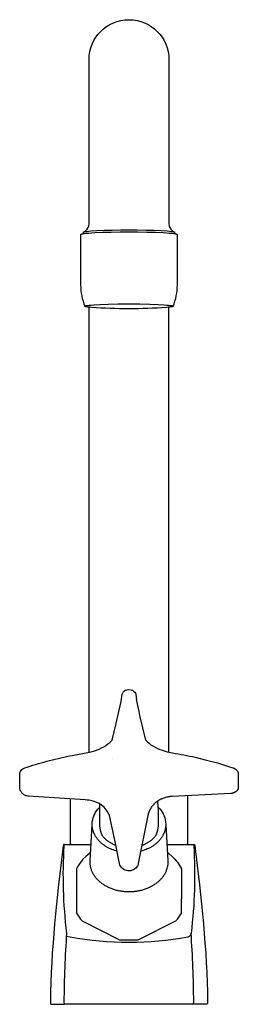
# Model space of a CAD drawing. Header units: millimetres. Extents: x -26 to 26, y 0 to 234.
import ezdxf

# ---------------------------------------------------------------- set-up
doc = ezdxf.new("R2010")
doc.units = ezdxf.units.MM
doc.header["$MEASUREMENT"] = 0
doc.layers.add('PLANNING', color=1, linetype='Continuous', true_color=0xff0000)

# ---------------------------------------------------------------- blocks, each defined once
blk = doc.blocks.new('21621500_f')
at = {"layer": 'PLANNING'}
for p, q in [((-9.5, 59.89), (-9.5, 165.64)), ((5.1, 166.1), (5.1, 166.1)), ((9.5, 59.89), (9.5, 165.64)), ((-8, 48.08), (-8, 48.07)), ((-8, 45.49), (-8, 45.48)), ((-15.32, 37.99), (-9.01, 38)), ((-3.05, 37.62), (-3.11, 37.64)), ((3.1, 37.64), (3.06, 37.63)), ((-9.46, 35.82), (-9.12, 36.1))]:
    blk.add_line(p, q, dxfattribs=at)
for points in [[(-10.69, 183.59), (-10.27, 183.9, 0.224673), (-9.5, 185.45), (-9.5, 185.5), (-9.5, 224.46, -1), (9.5, 224.46), (9.5, 185.5), (9.5, 185.45, 0.224673), (10.27, 183.9), (10.69, 183.59)], [(10.5, 165.88, 0.09893), (11.5, 170.87), (11.5, 182.86), (11.5, 182.86), (11.5, 182.86), (11.5, 182.87), (11.5, 182.87), (11.5, 182.87), (11.49, 182.88), (11.49, 182.88), (11.49, 182.88), (11.49, 182.89), (11.48, 182.89), (11.48, 182.89), (11.47, 182.9), (11.47, 182.9), (11.46, 182.9), (11.46, 182.91), (11.45, 182.91), (11.45, 182.91), (11.44, 182.92), (11.43, 182.92), (11.43, 182.92), (11.42, 182.93), (11.41, 182.93), (11.39, 182.94), (11.37, 182.94), (11.35, 182.95), (11.33, 182.96), (11.31, 182.96), (11.26, 182.98), (11.2, 182.99), (11.13, 183.01), (11.06, 183.02), (10.89, 183.05), (10.69, 183.08), (10.22, 183.13), (9.63, 183.18), (8.93, 183.23), (8.13, 183.28), (6.29, 183.36), (4.23, 183.41), (2.09, 183.45), (0, 183.46), (-2.09, 183.45), (-4.23, 183.41), (-6.29, 183.36), (-8.13, 183.28), (-8.93, 183.23), (-9.63, 183.18), (-10.22, 183.13), (-10.69, 183.08), (-10.89, 183.05), (-11.06, 183.02), (-11.13, 183.01), (-11.2, 182.99), (-11.26, 182.98), (-11.31, 182.96), (-11.33, 182.96), (-11.35, 182.95), (-11.37, 182.94), (-11.39, 182.94), (-11.41, 182.93), (-11.42, 182.93), (-11.43, 182.92), (-11.43, 182.92), (-11.44, 182.92), (-11.45, 182.91), (-11.45, 182.91), (-11.46, 182.91), (-11.46, 182.9), (-11.47, 182.9), (-11.47, 182.9), (-11.48, 182.89), (-11.48, 182.89), (-11.49, 182.89), (-11.49, 182.88), (-11.49, 182.88), (-11.49, 182.88), (-11.5, 182.87), (-11.5, 182.87), (-11.5, 182.87), (-11.5, 182.86), (-11.5, 182.86), (-11.5, 182.86), (-11.5, 170.87, 0.098932), (-10.5, 165.88)], [(8.89, 165.59, -0.035989), (-8.89, 165.59), (-9.33, 165.63), (-9.68, 165.67), (-9.96, 165.7), (-10.07, 165.72), (-10.17, 165.74), (-10.26, 165.76), (-10.29, 165.77), (-10.33, 165.78), (-10.36, 165.79), (-10.38, 165.8), (-10.39, 165.8), (-10.41, 165.81), (-10.42, 165.81), (-10.43, 165.81), (-10.44, 165.82), (-10.44, 165.82), (-10.45, 165.83), (-10.46, 165.83), (-10.46, 165.83), (-10.46, 165.83), (-10.47, 165.83), (-10.47, 165.84), (-10.47, 165.84), (-10.48, 165.84), (-10.48, 165.84), (-10.48, 165.85), (-10.48, 165.85), (-10.48, 165.85), (-10.49, 165.85), (-10.49, 165.85), (-10.49, 165.85), (-10.49, 165.85), (-10.49, 165.85), (-10.49, 165.86), (-10.49, 165.86), (-10.49, 165.86), (-10.49, 165.86), (-10.49, 165.86), (-10.49, 165.86), (-10.49, 165.86), (-10.5, 165.86), (-10.5, 165.86), (-10.5, 165.86), (-10.5, 165.87), (-10.5, 165.87), (-10.5, 165.87), (-10.5, 165.87), (-10.5, 165.87), (-10.5, 165.87), (-10.5, 165.87), (-10.5, 165.87), (-10.5, 165.87), (-10.5, 165.87), (-10.5, 165.87), (-10.5, 165.88), (-10.5, 165.88), (-10.5, 165.88), (-10.5, 165.88), (-10.5, 165.88), (-10.5, 165.89), (-10.5, 165.89), (-10.49, 165.9), (-10.49, 165.9), (-10.49, 165.91), (-10.48, 165.91), (-10.48, 165.91), (-10.47, 165.92), (-10.47, 165.92), (-10.46, 165.93), (-10.45, 165.93), (-10.44, 165.94), (-10.43, 165.94), (-10.42, 165.95), (-10.41, 165.95), (-10.39, 165.96), (-10.38, 165.96), (-10.35, 165.97), (-10.32, 165.98), (-10.28, 165.99), (-10.24, 166), (-10.19, 166.01), (-10.08, 166.03), (-9.95, 166.05), (-9.8, 166.08), (-9.44, 166.12), (-8.97, 166.16), (-8.4, 166.21), (-6.9, 166.29), (-4.94, 166.36), (-2.58, 166.41), (0, 166.43), (2.58, 166.41), (4.94, 166.36), (6.9, 166.29), (8.4, 166.21), (8.97, 166.16), (9.44, 166.12), (9.8, 166.08), (9.95, 166.05), (10.08, 166.03), (10.19, 166.01), (10.24, 166), (10.28, 165.99), (10.32, 165.98), (10.35, 165.97), (10.38, 165.96), (10.39, 165.96), (10.41, 165.95), (10.42, 165.95), (10.43, 165.94), (10.44, 165.94), (10.45, 165.93), (10.46, 165.93), (10.47, 165.92), (10.47, 165.92), (10.48, 165.91), (10.48, 165.91), (10.49, 165.91), (10.49, 165.9), (10.49, 165.9), (10.5, 165.89), (10.5, 165.89), (10.5, 165.88), (10.5, 165.88), (10.5, 165.88), (10.5, 165.88), (10.5, 165.88), (10.5, 165.87), (10.5, 165.87), (10.5, 165.87), (10.5, 165.87), (10.5, 165.87), (10.5, 165.87), (10.5, 165.87), (10.5, 165.87), (10.5, 165.87), (10.5, 165.87), (10.5, 165.87), (10.5, 165.86), (10.5, 165.86), (10.5, 165.86), (10.49, 165.86), (10.49, 165.86), (10.49, 165.86), (10.49, 165.86), (10.49, 165.86), (10.49, 165.86), (10.49, 165.86), (10.49, 165.85), (10.49, 165.85), (10.49, 165.85), (10.49, 165.85), (10.49, 165.85), (10.48, 165.85), (10.48, 165.85), (10.48, 165.85), (10.48, 165.84), (10.48, 165.84), (10.47, 165.84), (10.47, 165.84), (10.47, 165.83), (10.46, 165.83), (10.46, 165.83), (10.46, 165.83), (10.45, 165.83), (10.44, 165.82), (10.44, 165.82), (10.43, 165.81), (10.42, 165.81), (10.41, 165.81), (10.39, 165.8), (10.38, 165.8), (10.36, 165.79), (10.33, 165.78), (10.29, 165.77), (10.26, 165.76), (10.17, 165.74), (10.07, 165.72), (9.96, 165.7), (9.68, 165.67), (9.33, 165.63), (8.89, 165.59)], [(-1.87, 71.97), (-1.6, 73.66), (-1.59, 73.73), (-1.49, 73.98), (-1.38, 74.17, -0.130011), (-0.82, 74.62), (-0.77, 74.63), (-0.16, 74.78), (0.49, 74.73), (0.82, 74.62), (1.11, 74.44), (1.4, 74.15), (1.51, 73.94), (1.6, 73.69), (1.6, 73.64), (1.81, 72.39)], [(-25.98, 54.47), (-26, 54.64), (-25.94, 55.02), (-25.84, 55.28, -0.160868), (-24.96, 56.12), (-24.79, 56.19), (-24.19, 56.38, -0.014876), (-18.89, 57.92, -0.021241), (-13.48, 59.16), (-9.41, 59.91), (-8.16, 60.25, 0.117577), (-4.16, 62.62, 0.009665), (-4.01, 62.77)], [(4.02, 62.77, 0.083638), (5.68, 61.4, 0.055106), (7.87, 60.35), (9.09, 59.98), (10.35, 59.73, -0.020956), (15.74, 58.69), (18.4, 58.05), (21.02, 57.35), (23.7, 56.54), (24.7, 56.22), (24.81, 56.18), (24.98, 56.1), (25.27, 55.93, -0.103248), (25.79, 55.37), (25.96, 54.97), (26, 54.63), (25.99, 54.51)], [(26, 54.51), (26, 51.62), (26, 51.58), (26, 51.55), (26, 51.51), (26, 51.48), (26, 51.45), (26, 51.42), (26, 51.38), (25.99, 51.35), (25.99, 51.32), (25.98, 51.29), (25.97, 51.26), (25.96, 51.23), (25.95, 51.2), (25.94, 51.17), (25.93, 51.14), (25.92, 51.12), (25.91, 51.09), (25.89, 51.06), (25.88, 51.03), (25.86, 51.01), (25.85, 50.98), (25.83, 50.95), (25.81, 50.93), (25.8, 50.9), (25.78, 50.88), (25.76, 50.85), (25.74, 50.83), (25.72, 50.8), (25.7, 50.78), (25.68, 50.76), (25.66, 50.74), (25.64, 50.71), (25.6, 50.68), (25.57, 50.65), (25.54, 50.62), (25.51, 50.59), (25.47, 50.57), (25.44, 50.54), (25.4, 50.51), (25.37, 50.49), (25.33, 50.46), (25.3, 50.44), (25.26, 50.42), (25.22, 50.39), (25.18, 50.37), (25.14, 50.35), (25.11, 50.33), (25.07, 50.31), (25.03, 50.29), (24.98, 50.27), (24.94, 50.26), (24.9, 50.24), (24.86, 50.22), (24.82, 50.21), (24.78, 50.2), (24.74, 50.18), (24.69, 50.17), (24.65, 50.16), (24.61, 50.15), (24.56, 50.14), (24.52, 50.13), (24.48, 50.12), (24.43, 50.12), (24.39, 50.11), (24.32, 50.1), (24.25, 50.1), (10.38, 49.4), (10.1, 49.38), (9.83, 49.36), (9.61, 49.33), (9.38, 49.29), (9.16, 49.25), (8.94, 49.2), (8.72, 49.14), (8.5, 49.08), (8.28, 49.01), (8.07, 48.93), (7.86, 48.85), (7.76, 48.8), (7.65, 48.76), (7.55, 48.71), (7.45, 48.66), (7.35, 48.61), (7.25, 48.55), (7.15, 48.5), (7.05, 48.44), (6.96, 48.38), (6.86, 48.32), (6.77, 48.26), (6.68, 48.19), (6.58, 48.12), (6.5, 48.05), (6.41, 47.99), (6.33, 47.92), (6.25, 47.85), (6.17, 47.78), (6.09, 47.71), (6.02, 47.63), (5.94, 47.56), (5.87, 47.48), (5.79, 47.4), (5.72, 47.32), (5.65, 47.24), (5.59, 47.16), (5.52, 47.08), (5.45, 46.99), (5.39, 46.91), (5.33, 46.82), (5.27, 46.73), (5.21, 46.64), (5.16, 46.55), (5.1, 46.46), (5.05, 46.37), (5, 46.28), (4.95, 46.18), (4.9, 46.09), (4.86, 45.99), (4.81, 45.89), (4.77, 45.8), (4.73, 45.7), (4.7, 45.6), (4.66, 45.5), (4.63, 45.4), (4.6, 45.3), (4.57, 45.19), (4.54, 45.09), (4.49, 44.87), (2.22, 33.44), (2.19, 33.32), (2.18, 33.25, -0.67094), (-2.14, 33.07), (-3.25, 38.62), (-4.47, 44.17), (-4.57, 44.56), (-4.62, 44.74), (-4.67, 44.9), (-4.81, 45.25), (-5.17, 45.91, 0.076597), (-6.21, 47.07, 0.071669), (-7.64, 47.94), (-8.51, 48.25), (-9.44, 48.47), (-9.6, 48.5), (-9.93, 48.54), (-10.44, 48.59), (-23.88, 49.45), (-23.94, 49.46), (-24.05, 49.47), (-24.34, 49.52), (-24.5, 49.57), (-24.63, 49.62), (-24.87, 49.73), (-25.02, 49.82), (-25.2, 49.95), (-25.38, 50.11), (-25.52, 50.27), (-25.6, 50.37), (-25.74, 50.6), (-25.9, 50.99), (-25.97, 51.28), (-25.97, 51.28), (-26, 51.61), (-26, 54.47)], [(-7, 47.62), (-7, 42.4, 0.12055), (-6.51, 40.42)], [(6.97, 46.82, -0.170869), (8.72, 43.33), (8.75, 42.73), (8.75, 42.61), (8.74, 42.49), (8.74, 42.37), (8.73, 42.26), (8.72, 42.14), (8.7, 42.02), (8.68, 41.9), (8.66, 41.78), (8.64, 41.66), (8.61, 41.53), (8.58, 41.41), (8.55, 41.29), (8.51, 41.17), (8.47, 41.05), (8.43, 40.92), (8.38, 40.8), (8.33, 40.68), (8.28, 40.56), (8.22, 40.44), (8.16, 40.31), (8.1, 40.19), (8.04, 40.07), (7.97, 39.95), (7.89, 39.83), (7.82, 39.71), (7.74, 39.6), (7.66, 39.48), (7.57, 39.36), (7.48, 39.25), (7.39, 39.14), (7.29, 39.02), (7.19, 38.91), (7.09, 38.8), (6.99, 38.69), (6.88, 38.59), (6.77, 38.48), (6.66, 38.38), (6.54, 38.27), (6.42, 38.17), (6.3, 38.08), (6.18, 37.98), (6.05, 37.88), (5.92, 37.79), (5.79, 37.7), (5.65, 37.61), (5.52, 37.53), (5.38, 37.44), (5.24, 37.36), (5.1, 37.28), (4.95, 37.2), (4.81, 37.13), (4.66, 37.05), (4.36, 36.92), (4.06, 36.79), (3.75, 36.67), (3.44, 36.56), (3.12, 36.47), (2.8, 36.38)], [(6.51, 40.42, 0.12055), (7, 42.4), (7, 45.96, 0.016951), (6.97, 46.82), (6.89, 48.34)], [(-2.81, 36.38), (-3.12, 36.47), (-3.44, 36.56), (-3.75, 36.67), (-4.06, 36.79), (-4.37, 36.92), (-4.66, 37.06), (-4.81, 37.13), (-4.96, 37.2), (-5.1, 37.28), (-5.24, 37.36), (-5.38, 37.44), (-5.52, 37.53), (-5.66, 37.61), (-5.79, 37.7), (-5.92, 37.79), (-6.05, 37.89), (-6.18, 37.98), (-6.3, 38.08), (-6.42, 38.18), (-6.54, 38.28), (-6.66, 38.38), (-6.77, 38.48), (-6.88, 38.59), (-6.99, 38.69), (-7.09, 38.8), (-7.2, 38.91), (-7.29, 39.02), (-7.39, 39.14), (-7.48, 39.25), (-7.57, 39.37), (-7.66, 39.48), (-7.74, 39.6), (-7.82, 39.72), (-7.89, 39.83), (-7.97, 39.95), (-8.04, 40.07), (-8.1, 40.19), (-8.16, 40.32), (-8.22, 40.44), (-8.28, 40.56), (-8.33, 40.68), (-8.38, 40.8), (-8.43, 40.92), (-8.47, 41.05), (-8.51, 41.17), (-8.55, 41.29), (-8.58, 41.41), (-8.61, 41.53), (-8.64, 41.66), (-8.66, 41.78), (-8.68, 41.9), (-8.7, 42.02), (-8.72, 42.14), (-8.73, 42.26), (-8.74, 42.37), (-8.74, 42.49), (-8.75, 42.61), (-8.75, 42.73), (-8.72, 43.33, -0.164079), (-7.03, 46.79)], [(15.31, 0), (-15.31, 0), (-15.4, 0.56, -0.014499), (-14.77, 16.92, -0.047153), (-15.39, 37.63), (-15.32, 37.99), (-15.56, 38), (-15.65, 37.63), (-16.21, 33.02), (-16.74, 28.41), (-16.99, 26.1), (-17.24, 23.79), (-17.47, 21.48), (-17.69, 19.16), (-17.89, 16.84), (-18.07, 14.52), (-18.24, 12.2), (-18.38, 9.87), (-18.49, 7.55), (-18.59, 5.22), (-18.65, 2.89), (-18.69, 0.56, 0.090981), (-18.58, 0), (-15.31, 0)], [(15.32, 37.99), (15.39, 37.63, -0.047153), (14.77, 16.92, -0.311777), (14.01, 15.95, -0.092943), (-14.01, 15.95), (-14.83, 16.11)], [(9.01, 38), (15.56, 38), (15.65, 37.63), (16.21, 33.02), (16.74, 28.41), (16.99, 26.1), (17.24, 23.79), (17.47, 21.48), (17.69, 19.16), (17.89, 16.84), (18.07, 14.52), (18.24, 12.2), (18.38, 9.87), (18.49, 7.55), (18.59, 5.22), (18.65, 2.89), (18.69, 0.56, -0.090981), (18.58, 0), (15.31, 0), (15.4, 0.56, 0.014499), (14.77, 16.92)], [(-9.32, 35.93), (-10.26, 35.14), (-10.94, 34.46), (-11.3, 34.04, 0.058322), (-12.5, 32.17), (-12.5, 21.63, 0.049262), (-11.16, 19.8), (-2.22, 15.34), (2.22, 15.34), (11.17, 19.8, 0.055167), (12.5, 21.65), (12.5, 22.13)], [(9.12, 36.1), (9.47, 35.81), (10.26, 35.14, -0.093968), (12.5, 32.17), (12.5, 25.07, -0.001048), (12.48, 25.04)]]:
    blk.add_lwpolyline(points, format="xyb", dxfattribs=at)
for points in [[(-10.85, 183.05), (-10.85, 183.45), (-10.85, 183.46), (-10.85, 183.46), (-10.85, 183.46), (-10.85, 183.47), (-10.85, 183.47), (-10.84, 183.47), (-10.84, 183.48), (-10.84, 183.48), (-10.84, 183.48), (-10.83, 183.49), (-10.83, 183.49), (-10.83, 183.49), (-10.82, 183.5), (-10.82, 183.5), (-10.81, 183.5), (-10.81, 183.51), (-10.8, 183.51), (-10.79, 183.51), (-10.79, 183.52), (-10.78, 183.52), (-10.77, 183.52), (-10.77, 183.53), (-10.75, 183.53), (-10.73, 183.54), (-10.71, 183.54), (-10.69, 183.55), (-10.67, 183.56), (-10.62, 183.57), (-10.56, 183.58), (-10.5, 183.6), (-10.43, 183.61), (-10.27, 183.64), (-10.09, 183.66), (-9.64, 183.72), (-9.08, 183.77), (-7.67, 183.86), (-5.94, 183.93), (-3.99, 183.98), (-1.97, 184.01), (0, 184.02), (1.97, 184.01), (3.99, 183.98), (5.94, 183.93), (7.67, 183.86), (9.08, 183.77), (9.64, 183.72), (10.09, 183.66), (10.27, 183.64), (10.43, 183.61), (10.5, 183.6), (10.56, 183.58), (10.62, 183.57), (10.67, 183.56), (10.69, 183.55), (10.71, 183.54), (10.73, 183.54), (10.75, 183.53), (10.77, 183.53), (10.77, 183.52), (10.78, 183.52), (10.79, 183.52), (10.79, 183.51), (10.8, 183.51), (10.81, 183.51), (10.81, 183.5), (10.82, 183.5), (10.82, 183.5), (10.83, 183.49), (10.83, 183.49), (10.83, 183.49), (10.84, 183.48), (10.84, 183.48), (10.84, 183.48), (10.84, 183.47), (10.85, 183.47), (10.85, 183.47), (10.85, 183.46), (10.85, 183.46), (10.85, 183.46), (10.85, 183.45), (10.85, 183.05)], [(-4.02, 62.77), (-3.05, 66.74), (-2.32, 69.93), (-1.89, 71.98)], [(4.02, 62.77), (2.58, 68.65), (2.4, 69.54), (1.81, 72.4)], [(13.92, 49.57), (13.94, 38.19), (13.75, 38)], [(-13.75, 38), (-13.94, 38.19), (-13.95, 48.81)], [(8.76, 42.73), (9.23, 34.06), (9.24, 33.78), (9.23, 33.62), (9.23, 33.47), (9.22, 33.31), (9.2, 33.15), (9.18, 32.98), (9.15, 32.82), (9.12, 32.66), (9.08, 32.49), (9.04, 32.33), (8.99, 32.16), (8.94, 32), (8.88, 31.83), (8.82, 31.67), (8.74, 31.5), (8.67, 31.34), (8.59, 31.18), (8.5, 31.01), (8.41, 30.85), (8.31, 30.69), (8.2, 30.53), (8.09, 30.37), (7.98, 30.22), (7.86, 30.06), (7.73, 29.91), (7.6, 29.76), (7.46, 29.61), (7.32, 29.46), (7.17, 29.32), (7.02, 29.18), (6.86, 29.04), (6.7, 28.91), (6.53, 28.78), (6.36, 28.65), (6.18, 28.53), (6, 28.4), (5.82, 28.29), (5.63, 28.17), (5.44, 28.07), (5.25, 27.96), (5.05, 27.86), (4.85, 27.76), (4.65, 27.67), (4.45, 27.58), (4.24, 27.5), (4.03, 27.42), (3.82, 27.34), (3.61, 27.27), (3.4, 27.2), (3.19, 27.14), (2.97, 27.08), (2.76, 27.03), (2.54, 26.98), (2.33, 26.93), (2.11, 26.89), (1.9, 26.86), (1.68, 26.82), (1.47, 26.8), (1.25, 26.77), (1.04, 26.75), (0.83, 26.73), (0.41, 26.71), (0, 26.71), (-0.41, 26.71), (-0.83, 26.73), (-1.04, 26.75), (-1.25, 26.77), (-1.47, 26.8), (-1.68, 26.82), (-1.9, 26.86), (-2.11, 26.89), (-2.33, 26.93), (-2.54, 26.98), (-2.76, 27.03), (-2.97, 27.08), (-3.19, 27.14), (-3.4, 27.2), (-3.61, 27.27), (-3.82, 27.34), (-4.03, 27.42), (-4.24, 27.5), (-4.45, 27.58), (-4.65, 27.67), (-4.85, 27.76), (-5.05, 27.86), (-5.25, 27.96), (-5.44, 28.07), (-5.63, 28.17), (-5.82, 28.29), (-6, 28.4), (-6.18, 28.53), (-6.36, 28.65), (-6.53, 28.78), (-6.7, 28.91), (-6.86, 29.04), (-7.02, 29.18), (-7.17, 29.32), (-7.32, 29.46), (-7.46, 29.61), (-7.6, 29.76), (-7.73, 29.91), (-7.86, 30.06), (-7.98, 30.22), (-8.09, 30.37), (-8.2, 30.53), (-8.31, 30.69), (-8.41, 30.85), (-8.5, 31.01), (-8.59, 31.18), (-8.67, 31.34), (-8.74, 31.5), (-8.82, 31.67), (-8.88, 31.83), (-8.94, 32), (-8.99, 32.16), (-9.04, 32.33), (-9.08, 32.49), (-9.12, 32.66), (-9.15, 32.82), (-9.18, 32.98), (-9.2, 33.15), (-9.22, 33.31), (-9.23, 33.47), (-9.23, 33.62), (-9.24, 33.78), (-9.23, 34.06), (-8.76, 42.73)], [(12.47, 22.15), (12.5, 22.19), (12.5, 25.03)]]:
    blk.add_lwpolyline(points, dxfattribs=at)
for centre, radius, start, end in [((-1.64, 58.45), 2.31, 179.7061, 179.7125), ((3.15, 43.04), 5.1, 41.1227, 41.1376)]:
    blk.add_arc(centre, radius, start, end, dxfattribs=at)
for points, weights in [([(-3.08, 37.73), (-5.44, 38.59), (-6.54, 40.4)], [0.879277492, 0.827160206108, 0.880633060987]), ([(6.54, 40.4), (5.44, 38.58), (3.07, 37.73)], [0.880655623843, 0.827100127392, 0.879373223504]), ([(13.92, 38.2), (13.96, 38.2), (13.94, 38.2)], [1, 0.980118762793, 0.962936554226])]:
    blk.add_rational_spline(points, weights, degree=2, dxfattribs=at)

msp = doc.modelspace()

# ---------------------------------------------------------------- block references
msp.add_blockref('21621500_f', (0, 0))

doc.saveas('drawing.dxf')
